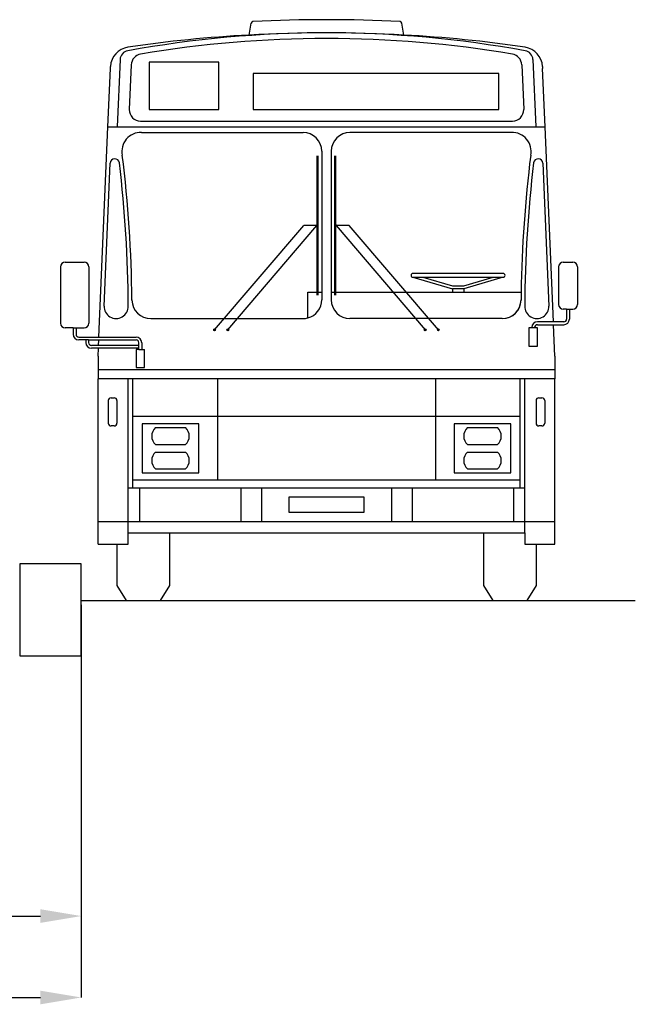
# Model space of a CAD drawing. Header units: millimetres. Extents: x 96940 to 101272, y 432237 to 434659.
# Tile 132 of 256: x 97690.78 to 97693.78, y 432609.11 to 432613.91. Entities that reach past the tile are written whole.
import ezdxf

# ---------------------------------------------------------------- set-up
doc = ezdxf.new("R2010")
doc.units = ezdxf.units.MM
for name, color, linetype in [('Bus', 7, 'Continuous'), ('NW_profiel', 7, 'Continuous'), ('R_BN_T_N_Halte_Bemating', 1, 'Continuous'), ('R_BN_T_N_Halte_Blindengeleidelijn', 9, 'Continuous'), ('R_BN_T_N_Tramplus abri 2e generatie', 7, 'Continuous')]:
    doc.layers.add(name, color=color, linetype=linetype)
doc.styles.get("Standard").update_dxf_attribs({"font": 'romans.shx'})
doc.dimstyles.new('RET 1-500', dxfattribs={"dimtxt": 1, "dimasz": 1, "dimexe": 0.3, "dimexo": 0, "dimgap": 0.3, "dimtad": 1, "dimdec": 3, "dimzin": 1, "dimtxsty": 'Standard', "dimcen": 0, "dimclrd": 1, "dimclre": 1, "dimclrt": 7, "dimaunit": 2, "dimadec": 4, "dimazin": 0, "dimtfac": 1, "dimtdec": 3, "dimtofl": 0, "dimtmove": 0, "dimatfit": 0, "dimfxl": 1, "dimarcsym": 0})

# ---------------------------------------------------------------- blocks, each defined once
blk = doc.blocks.new('*D69')
at = {"layer": 'Defpoints', "color": 0, "transparency": 16777216}
for p in [(97686.0768, 432611.0567), (97691.0769, 432611.0266), (97691.0769, 432609.5362)]:
    blk.add_point(p, dxfattribs=at)
at = {"layer": 'R_BN_T_N_Halte_Bemating', "color": 1, "lineweight": -2, "transparency": 16777216}
for p, q in [((97686.0768, 432611.0567), (97686.0768, 432609.5362)), ((97691.0769, 432611.0266), (97691.0769, 432609.5362)), ((97686.2768, 432609.5362), (97690.8769, 432609.5362))]:
    blk.add_line(p, q, dxfattribs=at)
at = {"layer": 'R_BN_T_N_Halte_Bemating', "color": 1, "transparency": 16777216}
for points in [[(97686.2768, 432609.5696), (97686.2768, 432609.5029), (97686.0768, 432609.5362)], [(97690.8769, 432609.5696), (97690.8769, 432609.5029), (97691.0769, 432609.5362)]]:
    blk.add_solid(points, dxfattribs=at)
at = {"layer": 'R_BN_T_N_Halte_Bemating', "color": 7, "transparency": 16777216, "insert": (97689.5241, 432609.7053), "char_height": 0.2, "attachment_point": 5}
blk.add_mtext('5,00', dxfattribs=at)
blk = doc.blocks.new('*D52')
at = {"layer": 'Defpoints', "color": 0, "transparency": 16777216}
for p in [(97691.0769, 432610.3011), (97669.6869, 432610.169), (97691.0769, 432609.1387)]:
    blk.add_point(p, dxfattribs=at)
at = {"layer": 'R_BN_T_N_Halte_Bemating', "color": 1, "lineweight": -2, "transparency": 16777216}
for p, q in [((97691.0769, 432610.3011), (97691.0769, 432609.1387)), ((97669.6869, 432610.169), (97669.6869, 432609.1387)), ((97669.8869, 432609.1387), (97690.8769, 432609.1387))]:
    blk.add_line(p, q, dxfattribs=at)
at = {"layer": 'R_BN_T_N_Halte_Bemating', "color": 1, "transparency": 16777216}
for points in [[(97669.8869, 432609.172), (97669.8869, 432609.1053), (97669.6869, 432609.1387)], [(97690.8769, 432609.172), (97690.8769, 432609.1053), (97691.0769, 432609.1387)]]:
    blk.add_solid(points, dxfattribs=at)
at = {"layer": 'R_BN_T_N_Halte_Bemating', "color": 7, "transparency": 16777216, "insert": (97680.0918, 432609.3077), "char_height": 0.2, "attachment_point": 5}
blk.add_mtext('21,39', dxfattribs=at)

msp = doc.modelspace()

# ---------------------------------------------------------------- linework, layer by layer
at = {"layer": 'Bus', "color": 7}
for p, q in [((97691.89688, 432613.83829), (97691.90599, 432613.89578)), ((97692.65175, 432613.83829), (97692.64264, 432613.89578)), ((97691.26651, 432613.71823), (97691.25256, 432613.38984)), ((97693.28212, 432613.71823), (97693.29607, 432613.38984)), ((97691.20662, 432613.38984), (97691.21871, 432613.67439)), ((97691.21871, 432613.67439), (97691.21914, 432613.68454)), ((97691.32056, 432613.6928), (97691.31129, 432613.47479)), ((97691.74852, 432613.70641), (97691.40912, 432613.70641)), ((97691.40912, 432613.70641), (97691.40912, 432613.47479)), ((97691.74852, 432613.47479), (97691.74852, 432613.70641)), ((97693.22807, 432613.6928), (97693.23734, 432613.47479)), ((97693.32949, 432613.68454), (97693.32992, 432613.67439)), ((97693.34201, 432613.38984), (97693.32992, 432613.67439)), ((97693.11539, 432613.65062), (97691.91589, 432613.65062)), ((97691.91589, 432613.65062), (97691.91589, 432613.47479)), ((97693.11539, 432613.47479), (97693.11539, 432613.65062)), ((97691.40912, 432613.47479), (97691.74852, 432613.47479)), ((97691.91589, 432613.47479), (97693.11539, 432613.47479)), ((97691.163, 432612.36313), (97691.20662, 432613.38984)), ((97691.20662, 432613.38984), (97691.25256, 432613.38984)), ((97691.25256, 432613.38984), (97693.29607, 432613.38984)), ((97691.36632, 432613.41738), (97693.18231, 432613.41738)), ((97693.29607, 432613.38984), (97693.34201, 432613.38984)), ((97693.38246, 432612.43753), (97693.34201, 432613.38984)), ((97691.37083, 432613.3623), (97692.15958, 432613.3623)), ((97693.1778, 432613.3623), (97692.38905, 432613.3623)), ((97692.22934, 432612.5683), (97692.22934, 432613.24756)), ((97692.23117, 432612.5683), (97692.23117, 432613.24756)), ((97692.23301, 432612.5683), (97692.23301, 432613.24756)), ((97692.25137, 432613.27051), (97692.25137, 432612.58207)), ((97692.29726, 432613.27051), (97692.29726, 432612.58207)), ((97692.31562, 432612.5683), (97692.31562, 432613.24756)), ((97692.31746, 432612.5683), (97692.31746, 432613.24756)), ((97692.31929, 432612.5683), (97692.31929, 432613.24756)), ((97691.18782, 432612.51472), (97691.21748, 432613.21299)), ((97693.33115, 432613.21299), (97693.36081, 432612.51472)), ((97691.72816, 432612.39849), (97692.16325, 432612.90793)), ((97691.79241, 432612.39849), (97692.2275, 432612.90793)), ((97692.2275, 432612.90793), (97692.16325, 432612.90793)), ((97692.32113, 432612.90793), (97692.75622, 432612.39849)), ((97692.38538, 432612.90793), (97692.32113, 432612.90793)), ((97692.82048, 432612.39849), (97692.38538, 432612.90793)), ((97690.97546, 432612.70599), (97690.97546, 432612.43062)), ((97690.99841, 432612.72894), (97691.0902, 432612.72894)), ((97691.11315, 432612.70599), (97691.11315, 432612.43062)), ((97693.40794, 432612.70599), (97693.40794, 432612.52241)), ((97693.43089, 432612.72894), (97693.47678, 432612.72894)), ((97693.49973, 432612.70599), (97693.49973, 432612.52241)), ((97693.13716, 432612.67386), (97692.69656, 432612.67386)), ((97692.69656, 432612.65551), (97692.88932, 432612.59896)), ((97692.69656, 432612.65551), (97692.74547, 432612.65551)), ((97692.74547, 432612.65551), (97693.08824, 432612.65551)), ((97692.74547, 432612.65551), (97692.88932, 432612.61331)), ((97692.94439, 432612.61331), (97693.08824, 432612.65551)), ((97693.13716, 432612.65551), (97692.94439, 432612.59896)), ((97693.08824, 432612.65551), (97693.13716, 432612.65551)), ((97692.88932, 432612.61331), (97692.94439, 432612.61331)), ((97692.18252, 432612.58207), (97692.25137, 432612.58207)), ((97692.18252, 432612.45648), (97692.18252, 432612.58207)), ((97692.25137, 432612.58207), (97692.25137, 432612.54536)), ((97692.29726, 432612.58207), (97692.88932, 432612.58207)), ((97692.29726, 432612.58207), (97692.29726, 432612.54536)), ((97692.94439, 432612.59896), (97692.88932, 432612.59896)), ((97692.88932, 432612.59896), (97692.88932, 432612.58207)), ((97692.88932, 432612.58207), (97692.94439, 432612.58207)), ((97692.94439, 432612.59896), (97692.94439, 432612.58207)), ((97692.94439, 432612.58207), (97693.22484, 432612.58207)), ((97693.44695, 432612.49946), (97693.43089, 432612.49946)), ((97693.44695, 432612.49946), (97693.44695, 432612.4513)), ((97693.44695, 432612.49946), (97693.46072, 432612.49946)), ((97693.46072, 432612.49946), (97693.46072, 432612.4513)), ((97693.46072, 432612.49946), (97693.47678, 432612.49946)), ((97691.41606, 432612.45356), (97692.15958, 432612.45356)), ((97693.13257, 432612.45356), (97692.38905, 432612.45356)), ((97693.43318, 432612.43753), (97693.30441, 432612.43753)), ((97693.30441, 432612.42376), (97693.43318, 432612.42376)), ((97693.38958, 432612.26998), (97693.38305, 432612.42376)), ((97691.03742, 432612.40767), (97690.99841, 432612.40767)), ((97691.03742, 432612.40767), (97691.03742, 432612.3769)), ((97691.03742, 432612.40767), (97691.05119, 432612.40767)), ((97691.05119, 432612.40767), (97691.05119, 432612.3769)), ((97691.05119, 432612.40767), (97691.0902, 432612.40767)), ((97693.2631, 432612.40767), (97693.2631, 432612.31955)), ((97693.27687, 432612.40767), (97693.2631, 432612.40767)), ((97693.27687, 432612.40767), (97693.27687, 432612.40999)), ((97693.29064, 432612.40767), (97693.27687, 432612.40767)), ((97693.29064, 432612.40767), (97693.29064, 432612.40999)), ((97693.30441, 432612.40767), (97693.29064, 432612.40767)), ((97693.30441, 432612.31955), (97693.30441, 432612.40767)), ((97691.06496, 432612.36313), (97691.3443, 432612.36313)), ((97691.09905, 432612.34936), (97691.06496, 432612.34936)), ((97691.11282, 432612.34936), (97691.09905, 432612.34936)), ((97691.09905, 432612.34936), (97691.09905, 432612.33623)), ((97691.11282, 432612.34936), (97691.3443, 432612.34936)), ((97691.11282, 432612.34936), (97691.11282, 432612.33623)), ((97691.35807, 432612.32246), (97691.12659, 432612.32246)), ((97691.16128, 432612.32246), (97691.16242, 432612.34936)), ((97691.35807, 432612.32246), (97691.35807, 432612.33559)), ((97691.35807, 432612.30869), (97691.35807, 432612.32246)), ((97691.37184, 432612.33559), (97691.37184, 432612.30232)), ((97693.2631, 432612.31955), (97693.30441, 432612.31955)), ((97691.35807, 432612.30869), (97691.12659, 432612.30869)), ((97691.15905, 432612.26998), (97691.16069, 432612.30869)), ((97691.34404, 432612.30232), (97691.34404, 432612.21398)), ((97691.35807, 432612.30232), (97691.34404, 432612.30232)), ((97691.35807, 432612.30232), (97691.35807, 432612.30869)), ((97691.35807, 432612.30232), (97691.37184, 432612.30232)), ((97691.37184, 432612.30232), (97691.38588, 432612.30232)), ((97691.38588, 432612.21398), (97691.38588, 432612.30232)), ((97691.15905, 432612.26998), (97691.15905, 432612.20573)), ((97693.38958, 432612.26998), (97693.38958, 432612.20573)), ((97691.15905, 432612.20573), (97693.38958, 432612.20573)), ((97691.15905, 432612.20573), (97691.15905, 432612.15983)), ((97691.34404, 432612.21398), (97691.38588, 432612.21398)), ((97693.38958, 432612.20573), (97693.38958, 432612.15983)), ((97691.15905, 432611.46221), (97691.15905, 432612.15983)), ((97691.32886, 432612.15983), (97691.15905, 432612.15983)), ((97691.30591, 432611.62744), (97691.30591, 432612.15983)), ((97691.74192, 432612.15983), (97691.32886, 432612.15983)), ((97691.32886, 432611.97625), (97691.32886, 432612.15983)), ((97692.80671, 432612.15983), (97691.74192, 432612.15983)), ((97691.74192, 432612.15983), (97691.74192, 432611.97625)), ((97692.80671, 432612.15983), (97692.80671, 432611.97625)), ((97693.21977, 432612.15983), (97692.80671, 432612.15983)), ((97693.38958, 432612.15983), (97693.21977, 432612.15983)), ((97693.21977, 432611.97625), (97693.21977, 432612.15983)), ((97693.24272, 432611.62744), (97693.24272, 432612.15983)), ((97693.38958, 432611.46221), (97693.38958, 432612.15983)), ((97691.20854, 432612.05305), (97691.20854, 432611.9429)), ((97691.2223, 432612.06682), (97691.23707, 432612.06682)), ((97691.25084, 432612.05305), (97691.25084, 432611.9429)), ((97693.29779, 432612.05305), (97693.29779, 432611.9429)), ((97693.31156, 432612.06682), (97693.32633, 432612.06682)), ((97693.34009, 432612.05305), (97693.34009, 432611.9429)), ((97691.74192, 432611.97625), (97691.32886, 432611.97625)), ((97691.32886, 432611.66416), (97691.32886, 432611.97625)), ((97691.65013, 432611.93953), (97691.37476, 432611.93953)), ((97691.37476, 432611.93953), (97691.37476, 432611.70087)), ((97691.65013, 432611.70087), (97691.65013, 432611.93953)), ((97692.80671, 432611.97625), (97691.74192, 432611.97625)), ((97691.74192, 432611.97625), (97691.74192, 432611.66416)), ((97693.21977, 432611.97625), (97692.80671, 432611.97625)), ((97692.80671, 432611.97625), (97692.80671, 432611.66416)), ((97693.17387, 432611.93953), (97692.8985, 432611.93953)), ((97692.8985, 432611.93953), (97692.8985, 432611.70087)), ((97693.17387, 432611.70087), (97693.17387, 432611.93953)), ((97693.21977, 432611.66416), (97693.21977, 432611.97625)), ((97691.23707, 432611.92913), (97691.2223, 432611.92913)), ((97691.43901, 432611.92117), (97691.58588, 432611.92117)), ((97692.96275, 432611.92117), (97693.10962, 432611.92117)), ((97693.32633, 432611.92913), (97693.31156, 432611.92913)), ((97691.43901, 432611.83856), (97691.58588, 432611.83856)), ((97692.96275, 432611.83856), (97693.10962, 432611.83856)), ((97692.96275, 432611.83856), (97693.10962, 432611.83856)), ((97691.43901, 432611.80184), (97691.58588, 432611.80184)), ((97692.96275, 432611.80184), (97693.10962, 432611.80184)), ((97691.37476, 432611.70087), (97691.65013, 432611.70087)), ((97691.43901, 432611.71923), (97691.58588, 432611.71923)), ((97692.8985, 432611.70087), (97693.17387, 432611.70087)), ((97692.96275, 432611.71923), (97693.10962, 432611.71923)), ((97692.96275, 432611.71923), (97693.10962, 432611.71923)), ((97691.74192, 432611.66416), (97691.32886, 432611.66416)), ((97691.32886, 432611.62744), (97691.32886, 432611.66416)), ((97692.80671, 432611.66416), (97691.74192, 432611.66416)), ((97693.21977, 432611.66416), (97692.80671, 432611.66416)), ((97693.21977, 432611.62744), (97693.21977, 432611.66416)), ((97691.30591, 432611.40714), (97691.30591, 432611.62744)), ((97691.30591, 432611.62744), (97691.32886, 432611.62744)), ((97691.32886, 432611.62744), (97691.36099, 432611.62744)), ((97691.36099, 432611.62744), (97691.36099, 432611.46221)), ((97691.36099, 432611.62744), (97691.85666, 432611.62744)), ((97691.85666, 432611.62744), (97691.85666, 432611.46221)), ((97691.85666, 432611.62744), (97691.95763, 432611.62744)), ((97691.95763, 432611.62744), (97692.591, 432611.62744)), ((97691.95763, 432611.62744), (97691.95763, 432611.46221)), ((97692.591, 432611.62744), (97692.591, 432611.46221)), ((97692.591, 432611.62744), (97692.69197, 432611.62744)), ((97692.69197, 432611.62744), (97692.69197, 432611.46221)), ((97692.69197, 432611.62744), (97693.18764, 432611.62744)), ((97693.18764, 432611.62744), (97693.18764, 432611.46221)), ((97693.18764, 432611.62744), (97693.21977, 432611.62744)), ((97693.21977, 432611.62744), (97693.24272, 432611.62744)), ((97693.24272, 432611.40714), (97693.24272, 432611.62744)), ((97692.4579, 432611.58154), (97692.09073, 432611.58154)), ((97692.09073, 432611.58154), (97692.09073, 432611.50811)), ((97692.4579, 432611.50811), (97692.4579, 432611.58154)), ((97692.09073, 432611.50811), (97692.4579, 432611.50811)), ((97691.15905, 432611.35206), (97691.15905, 432611.46221)), ((97691.15905, 432611.46221), (97691.36099, 432611.46221)), ((97691.36099, 432611.46221), (97691.85666, 432611.46221)), ((97691.85666, 432611.46221), (97691.95763, 432611.46221)), ((97691.95763, 432611.46221), (97692.591, 432611.46221)), ((97692.591, 432611.46221), (97692.69197, 432611.46221)), ((97692.69197, 432611.46221), (97693.18764, 432611.46221)), ((97693.18764, 432611.46221), (97693.38958, 432611.46221)), ((97693.38958, 432611.35206), (97693.38958, 432611.46221)), ((97691.30591, 432611.40714), (97691.50786, 432611.40714)), ((97691.30591, 432611.35206), (97691.30591, 432611.40714)), ((97691.50786, 432611.40714), (97693.04077, 432611.40714)), ((97691.50786, 432611.40714), (97691.50786, 432611.15012)), ((97693.04077, 432611.40714), (97693.04077, 432611.15012)), ((97693.04077, 432611.40714), (97693.24272, 432611.40714)), ((97693.24272, 432611.40714), (97693.24272, 432611.35206)), ((97691.15905, 432611.35206), (97691.25084, 432611.35206)), ((97691.25084, 432611.35206), (97691.25084, 432611.15012)), ((97691.25084, 432611.35206), (97691.30591, 432611.35206)), ((97693.24272, 432611.35206), (97693.29779, 432611.35206)), ((97693.29779, 432611.35206), (97693.38958, 432611.35206)), ((97693.29779, 432611.35206), (97693.29779, 432611.15012)), ((97691.25084, 432611.15012), (97691.29673, 432611.07669)), ((97691.50786, 432611.15012), (97691.46196, 432611.07669)), ((97693.04077, 432611.15012), (97693.08667, 432611.07669)), ((97693.29779, 432611.15012), (97693.2519, 432611.07669)), ((97691.29673, 432611.07669), (97691.46196, 432611.07669)), ((97693.08667, 432611.07669), (97693.2519, 432611.07669))]:
    msp.add_line(p, q, dxfattribs=at)
for centre, radius in [((97692.2275, 432612.90793), 0.00367), ((97692.2275, 432612.90793), 0.00184), ((97692.32113, 432612.90793), 0.00367), ((97692.32113, 432612.90793), 0.00184), ((97691.72816, 432612.39849), 0.00459), ((97691.72816, 432612.39849), 0.00367), ((97691.72816, 432612.39849), 0.00184), ((97691.79241, 432612.39849), 0.00459), ((97691.79241, 432612.39849), 0.00367), ((97691.79241, 432612.39849), 0.00184), ((97692.75622, 432612.39849), 0.00459), ((97692.75622, 432612.39849), 0.00367), ((97692.75622, 432612.39849), 0.00184), ((97692.82048, 432612.39849), 0.00459), ((97692.82048, 432612.39849), 0.00367), ((97692.82048, 432612.39849), 0.00184)]:
    msp.add_circle(centre, radius, dxfattribs=at)
for centre, radius, start, end in [((97692.27432, 432607.12761), 6.78544, 86.960886, 93.039114), ((97691.91505, 432613.89434), 0.00918, 93.03911, 171), ((97692.63358, 432613.89434), 0.00918, 9, 86.96089), ((97692.27432, 432608.42228), 5.42652, 79.70109, 100.29891), ((97692.27432, 432607.06336), 6.78544, 93.188661, 98.220243), ((97692.27432, 432608.39474), 5.42652, 80.36814, 99.63186), ((97692.27432, 432607.06336), 6.78544, 86.811339, 93.188661), ((97692.27432, 432607.06336), 6.78544, 81.779757, 86.811339), ((97691.32104, 432613.67841), 0.10208, 99.52888, 176.55247), ((97691.31044, 432613.71789), 0.04393, 98.24653, 179.55006), ((97693.22759, 432613.67841), 0.10208, 3.44753, 80.47112), ((97693.23819, 432613.71789), 0.04393, 0.44994, 81.75347), ((97691.37558, 432613.69046), 0.05507, 99.63186, 177.56733), ((97693.17305, 432613.69046), 0.05507, 2.43267, 80.36814), ((97691.36632, 432613.47245), 0.05507, 177.56733, 270), ((97693.18231, 432613.47245), 0.05507, 270, 2.43267), ((97691.36693, 432613.27051), 0.09187, 87.56733, 191.949), ((97692.15958, 432613.27051), 0.09179, 0, 90), ((97692.38905, 432613.27051), 0.09179, 90, 180), ((97693.1817, 432613.27051), 0.09187, 348.051, 92.43267), ((97691.24047, 432613.2107), 0.02309, 9.97154, 174.30561), ((97685.05614, 432612.4815), 6.26846, 0.566837, 7.055926), ((97699.49249, 432612.4815), 6.26846, 172.944074, 179.080685), ((97693.30816, 432613.2107), 0.02309, 5.69439, 170.02846), ((97685.03778, 432612.4815), 6.26846, 0.303623, 6.717045), ((97699.51085, 432612.4815), 6.26846, 173.282955, 179.696377), ((97690.99841, 432612.70599), 0.02295, 90, 180), ((97691.0902, 432612.70599), 0.02295, 0, 90), ((97693.43089, 432612.70599), 0.02295, 90, 180), ((97693.47678, 432612.70599), 0.02295, 0, 90), ((97692.69656, 432612.66468), 0.00918, 90, 270), ((97693.13716, 432612.66468), 0.00918, 270, 90), ((97699.49249, 432612.4815), 6.26846, 179.080685, 179.433163), ((97691.24699, 432612.51276), 0.0592, 178.10741, 1.89259), ((97691.41606, 432612.54536), 0.09179, 180, 181.15052), ((97691.41606, 432612.54536), 0.09179, 181.15052, 270), ((97692.15958, 432612.54536), 0.09179, 284.47751, 0), ((97692.38905, 432612.54536), 0.09179, 180, 270), ((97693.13257, 432612.54536), 0.09179, 270, 0), ((97693.13257, 432612.54536), 0.09179, 270, 358.84948), ((97693.30165, 432612.51276), 0.0592, 178.10741, 1.89259), ((97693.43089, 432612.52241), 0.02295, 180, 270), ((97693.47678, 432612.52241), 0.02295, 270, 0), ((97690.99841, 432612.43062), 0.02295, 180, 270), ((97691.0902, 432612.43062), 0.02295, 270, 0), ((97692.15958, 432612.54536), 0.09179, 270, 284.47751), ((97693.30441, 432612.40999), 0.02754, 90, 180), ((97693.30441, 432612.40999), 0.01377, 90, 180), ((97693.43318, 432612.4513), 0.02754, 270, 0), ((97693.43318, 432612.4513), 0.01377, 270, 0), ((97691.06496, 432612.3769), 0.02754, 180, 270), ((97691.06496, 432612.3769), 0.01377, 180, 270), ((97691.12659, 432612.33623), 0.02754, 180, 270), ((97691.12659, 432612.33623), 0.01377, 180, 270), ((97691.3443, 432612.33559), 0.02754, 0, 90), ((97691.3443, 432612.33559), 0.01377, 0, 90), ((97691.2223, 432612.05305), 0.01377, 90, 180), ((97691.23707, 432612.05305), 0.01377, 0, 90), ((97693.31156, 432612.05305), 0.01377, 90, 180), ((97693.32633, 432612.05305), 0.01377, 0, 90), ((97691.2223, 432611.9429), 0.01377, 180, 270), ((97691.23707, 432611.9429), 0.01377, 270, 0), ((97693.31156, 432611.9429), 0.01377, 180, 270), ((97693.32633, 432611.9429), 0.01377, 270, 0), ((97691.4763, 432611.87987), 0.05565, 132.07502, 227.92498), ((97691.54859, 432611.87987), 0.05565, 312.07502, 47.92498), ((97693.00004, 432611.87987), 0.05565, 132.07502, 227.92498), ((97693.07233, 432611.87987), 0.05565, 312.07502, 47.92498), ((97691.4763, 432611.76054), 0.05565, 132.07502, 227.92498), ((97691.54859, 432611.76054), 0.05565, 312.07502, 47.92498), ((97693.00004, 432611.76054), 0.05565, 132.07502, 227.92498), ((97693.07233, 432611.76054), 0.05565, 312.07502, 47.92498)]:
    msp.add_arc(centre, radius, start, end, dxfattribs=at)
at = {"layer": 'NW_profiel'}
msp.add_lwpolyline([(97691.07684, 432611.25669), (97690.77684, 432611.25669), (97690.77684, 432610.80669), (97691.07684, 432610.80669)], close=True, dxfattribs=at)
at = {"layer": 'R_BN_T_N_Halte_Blindengeleidelijn', "color": 7, "linetype": 'Continuous', "ltscale": 0.05}
msp.add_line((97691.07689, 432611.07669), (97693.78243, 432611.07669), dxfattribs=at)
at = {"layer": 'R_BN_T_N_Tramplus abri 2e generatie', "color": 9}
for p, q in [((97691.07689, 432611.05669), (97691.07689, 432610.85669)), ((97691.07689, 432611.02661), (97691.07689, 432610.90661))]:
    msp.add_line(p, q, dxfattribs=at)

# ---------------------------------------------------------------- dimensions: what is measured, and where the dimension line sits
at = {"layer": 'R_BN_T_N_Halte_Bemating'}
for base, p1, p2, override, picture, middle in [((97691.07689, 432609.53624), (97686.07684, 432611.05669), (97691.07689, 432611.02661), {"dimtxt": 0.2, "dimasz": 0.2, "dimexe": 0, "dimgap": 0.05, "dimdec": 2, "dimtxsty": 'Standard'}, '*D69', (97689.52409, 432609.53624)), ((97691.07689, 432609.13867), (97669.68689, 432610.16904), (97691.07689, 432610.30105), {"dimtxt": 0.2, "dimasz": 0.2, "dimexe": 0, "dimgap": 0.05, "dimdec": 2}, '*D52', (97680.09175, 432609.13867))]:
    dim = msp.add_linear_dim(base=base, p1=p1, p2=p2, dimstyle='RET 1-500', override=override, dxfattribs=at)
    dim.commit()
    dim.dimension.update_dxf_attribs({"geometry": picture, "text_midpoint": middle, "dimtype": 160})

doc.saveas('drawing.dxf')
